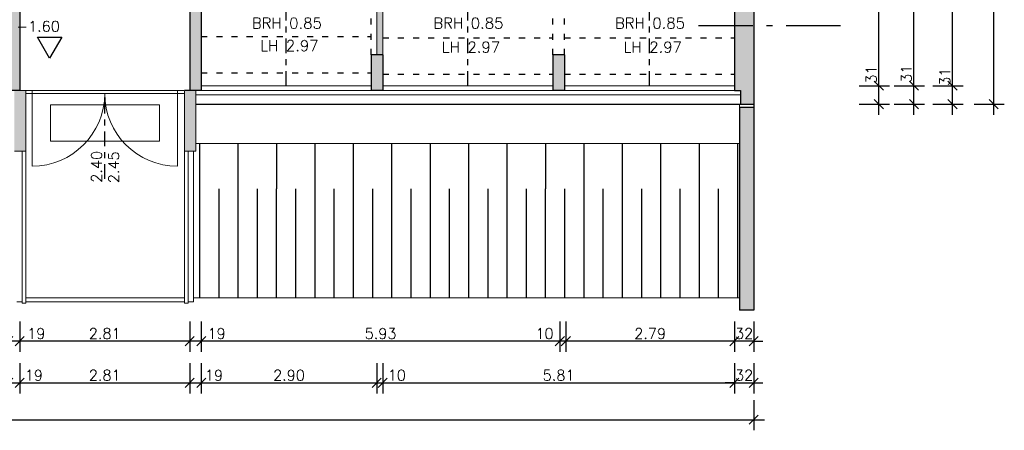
# Model space of a CAD drawing. Header units: metres. Extents: x -3.2 to 87.3, y -4.4 to 24.2.
# Tile 17 of 22: x 70.5 to 86.8, y -4.4 to 2.4. Entities that reach past the tile are written whole.
import ezdxf

# ---------------------------------------------------------------- set-up
doc = ezdxf.new("R2010")
doc.units = ezdxf.units.M
doc.header["$PDSIZE"] = -10
doc.linetypes.add('ACAD_ISO10W100', pattern=[18.5, 12, -3, 0.5, -3])
doc.linetypes.add('LINIE_9', pattern=[0.2, 0.05, -0.15])
doc.layers.get('0').update_dxf_attribs({"linetype": 'CONTINUOUS'})
doc.layers.get('Defpoints').update_dxf_attribs({"linetype": 'CONTINUOUS'})
for name, color, linetype in [('A_ANSICHT', 7, 'CONTINUOUS'), ('A_BEMASZUNG', 9, 'CONTINUOUS'), ('A_BOESCHUNG', 9, 'CONTINUOUS'), ('A_FENSTER', 4, 'CONTINUOUS'), ('A_SCHNITT', 7, 'ACAD_ISO10W100'), ('A_SCHRAFFUR', 8, 'CONTINUOUS'), ('A_TUER', 6, 'CONTINUOUS'), ('A_UEBERLIEGEND', 8, 'LINIE_9'), ('A_WAND', 5, 'CONTINUOUS'), ('A_WAND_TB', 3, 'CONTINUOUS')]:
    doc.layers.add(name, color=color, linetype=linetype)
doc.styles.add('ROMANS', font='romans.shx')
doc.dimstyles.new('Bem_100_cm', dxfattribs={"dimscale": 0.05, "dimtxt": 3.5, "dimasz": 3, "dimexe": 3.5, "dimexo": 5, "dimgap": 0.75, "dimtad": 1, "dimdec": 0, "dimrnd": 0.005, "dimzin": 4, "dimdsep": 46, "dimtxsty": 'ROMANS', "dimblk": 'OBLIQUE', "dimcen": 2.5, "dimdle": 3.5, "dimclrd": 256, "dimclre": 256, "dimclrt": 256, "dimadec": 1, "dimazin": 0, "dimtfac": 5, "dimtdec": 0, "dimtix": 1, "dimtmove": 2, "dimatfit": 2, "dimfxl": 6.5, "dimfxlon": 1, "dimtolj": 1, "dimlwd": -1, "dimlwe": -1, "dimarcsym": 0})
doc.dimstyles.new('Bem_100_m', dxfattribs={"dimscale": 0.05, "dimtxt": 3.5, "dimasz": 3, "dimexe": 3.5, "dimexo": 5, "dimgap": 0.75, "dimtad": 1, "dimrnd": 0.0005, "dimzin": 4, "dimdsep": 46, "dimtxsty": 'ROMANS', "dimblk": 'OBLIQUE', "dimcen": 2.5, "dimdle": 3.5, "dimclrd": 256, "dimclre": 256, "dimclrt": 256, "dimadec": 1, "dimazin": 0, "dimtfac": 5, "dimtix": 1, "dimtmove": 2, "dimatfit": 2, "dimfxl": 6.5, "dimfxlon": 1, "dimtolj": 1, "dimlwd": -1, "dimlwe": -1, "dimarcsym": 0})

# ---------------------------------------------------------------- blocks, each defined once
blk = doc.blocks.new('Kote0.00')
at = {"flags": 128}
blk.add_lwpolyline([(-0.2, 0.346), (0.2, 0.346), (0, 0)], close=True, dxfattribs=at)
at = {"style": 'ROMANS'}
blk.add_attdef('HÖHENKOTE', (-0.551, 0.44), '', height=0.2, dxfattribs=at)
blk = doc.blocks.new('_Oblique')
at = {"color": 0, "linetype": 'ByBlock', "lineweight": -2}
blk.add_line((-0.5, -0.5), (0.5, 0.5), dxfattribs=at)
blk = doc.blocks.new('*D193')
at = {"layer": 'A_BEMASZUNG', "transparency": 16777216}
for p, q in [((1, -3.888), (1, -4.388)), ((82.675, -3.888), (82.675, -4.388)), ((0.825, -4.213), (82.85, -4.213))]:
    blk.add_line(p, q, dxfattribs=at)
at = {"layer": 'Defpoints', "color": 0, "transparency": 16777216}
for p in [(1, 1), (82.675, 1), (82.675, -4.213)]:
    blk.add_point(p, dxfattribs=at)
at = {"layer": 'A_BEMASZUNG', "transparency": 16777216, "xscale": 0.15, "yscale": 0.15, "zscale": 0.15, "rotation": 180}
blk.add_blockref('_Oblique', (1, -4.213), dxfattribs=at)
at = {"layer": 'A_BEMASZUNG', "transparency": 16777216, "xscale": 0.15, "yscale": 0.15, "zscale": 0.15}
blk.add_blockref('_Oblique', (82.675, -4.213), dxfattribs=at)
at = {"layer": 'A_BEMASZUNG', "transparency": 16777216, "insert": (41.838, -4.088), "char_height": 0.175, "attachment_point": 5, "style": 'ROMANS'}
blk.add_mtext('\\A1;81.68', dxfattribs=at)
blk = doc.blocks.new('*D59')
at = {"layer": 'A_BEMASZUNG', "transparency": 16777216}
for p, q in [((70.355, -3.279), (70.355, -3.779)), ((70.545, -3.279), (70.545, -3.779)), ((70.18, -3.604), (70.72, -3.604))]:
    blk.add_line(p, q, dxfattribs=at)
at = {"layer": 'Defpoints', "color": 0, "transparency": 16777216}
for p in [(70.355, 2.31), (70.545, 2.31), (70.545, -3.604)]:
    blk.add_point(p, dxfattribs=at)
at = {"layer": 'A_BEMASZUNG', "transparency": 16777216, "xscale": 0.15, "yscale": 0.15, "zscale": 0.15, "rotation": 180}
blk.add_blockref('_Oblique', (70.355, -3.604), dxfattribs=at)
at = {"layer": 'A_BEMASZUNG', "transparency": 16777216, "xscale": 0.15, "yscale": 0.15, "zscale": 0.15}
blk.add_blockref('_Oblique', (70.545, -3.604), dxfattribs=at)
at = {"layer": 'A_BEMASZUNG', "transparency": 16777216, "insert": (70.779, -3.479), "char_height": 0.175, "attachment_point": 5, "style": 'ROMANS'}
blk.add_mtext('\\A1;19 ', dxfattribs=at)
blk = doc.blocks.new('*D60')
at = {"layer": 'A_BEMASZUNG', "transparency": 16777216}
for p, q in [((70.545, -3.279), (70.545, -3.779)), ((73.355, -3.279), (73.355, -3.779)), ((70.37, -3.604), (73.53, -3.604))]:
    blk.add_line(p, q, dxfattribs=at)
at = {"layer": 'Defpoints', "color": 0, "transparency": 16777216}
for p in [(70.545, 2.31), (73.355, 2.31), (73.355, -3.604)]:
    blk.add_point(p, dxfattribs=at)
at = {"layer": 'A_BEMASZUNG', "transparency": 16777216, "xscale": 0.15, "yscale": 0.15, "zscale": 0.15, "rotation": 180}
blk.add_blockref('_Oblique', (70.545, -3.604), dxfattribs=at)
at = {"layer": 'A_BEMASZUNG', "transparency": 16777216, "xscale": 0.15, "yscale": 0.15, "zscale": 0.15}
blk.add_blockref('_Oblique', (73.355, -3.604), dxfattribs=at)
at = {"layer": 'A_BEMASZUNG', "transparency": 16777216, "insert": (71.95, -3.479), "char_height": 0.175, "attachment_point": 5, "style": 'ROMANS'}
blk.add_mtext('\\A1;2.81', dxfattribs=at)
blk = doc.blocks.new('*D61')
at = {"layer": 'A_BEMASZUNG', "transparency": 16777216}
for p, q in [((73.355, -3.279), (73.355, -3.779)), ((73.545, -3.279), (73.545, -3.779)), ((73.18, -3.604), (73.72, -3.604))]:
    blk.add_line(p, q, dxfattribs=at)
at = {"layer": 'Defpoints', "color": 0, "transparency": 16777216}
for p in [(73.355, 2.31), (73.545, 2.31), (73.545, -3.604)]:
    blk.add_point(p, dxfattribs=at)
at = {"layer": 'A_BEMASZUNG', "transparency": 16777216, "xscale": 0.15, "yscale": 0.15, "zscale": 0.15, "rotation": 180}
blk.add_blockref('_Oblique', (73.355, -3.604), dxfattribs=at)
at = {"layer": 'A_BEMASZUNG', "transparency": 16777216, "xscale": 0.15, "yscale": 0.15, "zscale": 0.15}
blk.add_blockref('_Oblique', (73.545, -3.604), dxfattribs=at)
at = {"layer": 'A_BEMASZUNG', "transparency": 16777216, "insert": (73.756, -3.479), "char_height": 0.175, "attachment_point": 5, "style": 'ROMANS'}
blk.add_mtext('\\A1;19 ', dxfattribs=at)
blk = doc.blocks.new('*D62')
at = {"layer": 'A_BEMASZUNG', "transparency": 16777216}
for p, q in [((73.545, -3.279), (73.545, -3.779)), ((76.445, -3.279), (76.445, -3.779)), ((73.37, -3.604), (76.62, -3.604))]:
    blk.add_line(p, q, dxfattribs=at)
at = {"layer": 'Defpoints', "color": 0, "transparency": 16777216}
for p in [(73.545, 2.31), (76.445, 2.31), (76.445, -3.604)]:
    blk.add_point(p, dxfattribs=at)
at = {"layer": 'A_BEMASZUNG', "transparency": 16777216, "xscale": 0.15, "yscale": 0.15, "zscale": 0.15, "rotation": 180}
blk.add_blockref('_Oblique', (73.545, -3.604), dxfattribs=at)
at = {"layer": 'A_BEMASZUNG', "transparency": 16777216, "xscale": 0.15, "yscale": 0.15, "zscale": 0.15}
blk.add_blockref('_Oblique', (76.445, -3.604), dxfattribs=at)
at = {"layer": 'A_BEMASZUNG', "transparency": 16777216, "insert": (74.995, -3.479), "char_height": 0.175, "attachment_point": 5, "style": 'ROMANS'}
blk.add_mtext('\\A1;2.90', dxfattribs=at)
blk = doc.blocks.new('*D63')
at = {"layer": 'A_BEMASZUNG', "transparency": 16777216}
for p, q in [((76.445, -3.279), (76.445, -3.779)), ((76.545, -3.279), (76.545, -3.779)), ((76.27, -3.604), (76.72, -3.604))]:
    blk.add_line(p, q, dxfattribs=at)
at = {"layer": 'Defpoints', "color": 0, "transparency": 16777216}
for p in [(76.445, 2.31), (76.545, 2.31), (76.545, -3.604)]:
    blk.add_point(p, dxfattribs=at)
at = {"layer": 'A_BEMASZUNG', "transparency": 16777216, "xscale": 0.15, "yscale": 0.15, "zscale": 0.15, "rotation": 180}
blk.add_blockref('_Oblique', (76.445, -3.604), dxfattribs=at)
at = {"layer": 'A_BEMASZUNG', "transparency": 16777216, "xscale": 0.15, "yscale": 0.15, "zscale": 0.15}
blk.add_blockref('_Oblique', (76.545, -3.604), dxfattribs=at)
at = {"layer": 'A_BEMASZUNG', "transparency": 16777216, "insert": (76.776, -3.479), "char_height": 0.175, "attachment_point": 5, "style": 'ROMANS'}
blk.add_mtext('\\A1;10 ', dxfattribs=at)
blk = doc.blocks.new('*D64')
at = {"layer": 'A_BEMASZUNG', "transparency": 16777216}
for p, q in [((76.545, -3.279), (76.545, -3.779)), ((82.355, -3.279), (82.355, -3.779)), ((76.37, -3.604), (82.53, -3.604))]:
    blk.add_line(p, q, dxfattribs=at)
at = {"layer": 'Defpoints', "color": 0, "transparency": 16777216}
for p in [(76.545, 2.31), (82.355, 2.31), (82.355, -3.604)]:
    blk.add_point(p, dxfattribs=at)
at = {"layer": 'A_BEMASZUNG', "transparency": 16777216, "xscale": 0.15, "yscale": 0.15, "zscale": 0.15, "rotation": 180}
blk.add_blockref('_Oblique', (76.545, -3.604), dxfattribs=at)
at = {"layer": 'A_BEMASZUNG', "transparency": 16777216, "xscale": 0.15, "yscale": 0.15, "zscale": 0.15}
blk.add_blockref('_Oblique', (82.355, -3.604), dxfattribs=at)
at = {"layer": 'A_BEMASZUNG', "transparency": 16777216, "insert": (79.45, -3.479), "char_height": 0.175, "attachment_point": 5, "style": 'ROMANS'}
blk.add_mtext('\\A1;5.81', dxfattribs=at)
blk = doc.blocks.new('*D65')
at = {"layer": 'A_BEMASZUNG', "transparency": 16777216}
for p, q in [((82.355, -3.279), (82.355, -3.779)), ((82.675, -3.279), (82.675, -3.779)), ((82.355, -3.604), (82.205, -3.604)), ((82.355, -3.604), (82.675, -3.604)), ((82.675, -3.604), (82.825, -3.604))]:
    blk.add_line(p, q, dxfattribs=at)
at = {"layer": 'Defpoints', "color": 0, "transparency": 16777216}
for p in [(82.355, 2.31), (82.675, 2.31), (82.675, -3.604)]:
    blk.add_point(p, dxfattribs=at)
at = {"layer": 'A_BEMASZUNG', "transparency": 16777216, "xscale": 0.15, "yscale": 0.15, "zscale": 0.15}
blk.add_blockref('_Oblique', (82.355, -3.604), dxfattribs=at)
at = {"layer": 'A_BEMASZUNG', "transparency": 16777216, "xscale": 0.15, "yscale": 0.15, "zscale": 0.15, "rotation": 180}
blk.add_blockref('_Oblique', (82.675, -3.604), dxfattribs=at)
at = {"layer": 'A_BEMASZUNG', "transparency": 16777216, "insert": (82.515, -3.479), "char_height": 0.175, "attachment_point": 5, "style": 'ROMANS'}
blk.add_mtext('\\A1;32 ', dxfattribs=at)
blk = doc.blocks.new('*D175')
at = {"layer": 'A_BEMASZUNG', "transparency": 16777216}
for p, q in [((82.355, -2.59), (82.355, -3.09)), ((82.675, -2.59), (82.675, -3.09)), ((82.355, -2.915), (82.205, -2.915)), ((82.675, -2.915), (82.355, -2.915)), ((82.675, -2.915), (82.825, -2.915))]:
    blk.add_line(p, q, dxfattribs=at)
at = {"layer": 'Defpoints', "color": 0, "transparency": 16777216}
for p in [(82.355, 6.474), (82.675, 6.474), (82.355, -2.915)]:
    blk.add_point(p, dxfattribs=at)
at = {"layer": 'A_BEMASZUNG', "transparency": 16777216, "xscale": 0.15, "yscale": 0.15, "zscale": 0.15}
blk.add_blockref('_Oblique', (82.355, -2.915), dxfattribs=at)
at = {"layer": 'A_BEMASZUNG', "transparency": 16777216, "xscale": 0.15, "yscale": 0.15, "zscale": 0.15, "rotation": 180}
blk.add_blockref('_Oblique', (82.675, -2.915), dxfattribs=at)
at = {"layer": 'A_BEMASZUNG', "transparency": 16777216, "insert": (82.515, -2.79), "char_height": 0.175, "attachment_point": 5, "style": 'ROMANS'}
blk.add_mtext('\\A1;32 ', dxfattribs=at)
blk = doc.blocks.new('*D176')
at = {"layer": 'A_BEMASZUNG', "transparency": 16777216}
for p, q in [((79.57, -2.59), (79.57, -3.09)), ((82.355, -2.59), (82.355, -3.09)), ((82.53, -2.915), (79.395, -2.915))]:
    blk.add_line(p, q, dxfattribs=at)
at = {"layer": 'Defpoints', "color": 0, "transparency": 16777216}
for p in [(79.57, 6.534), (82.355, 6.474), (79.57, -2.915)]:
    blk.add_point(p, dxfattribs=at)
at = {"layer": 'A_BEMASZUNG', "transparency": 16777216, "xscale": 0.15, "yscale": 0.15, "zscale": 0.15, "rotation": 180}
blk.add_blockref('_Oblique', (79.57, -2.915), dxfattribs=at)
at = {"layer": 'A_BEMASZUNG', "transparency": 16777216, "xscale": 0.15, "yscale": 0.15, "zscale": 0.15}
blk.add_blockref('_Oblique', (82.355, -2.915), dxfattribs=at)
at = {"layer": 'A_BEMASZUNG', "transparency": 16777216, "insert": (80.963, -2.79), "char_height": 0.175, "attachment_point": 5, "style": 'ROMANS'}
blk.add_mtext('\\A1;2.79', dxfattribs=at)
blk = doc.blocks.new('*D177')
at = {"layer": 'A_BEMASZUNG', "transparency": 16777216}
for p, q in [((79.47, -2.59), (79.47, -3.09)), ((79.57, -2.59), (79.57, -3.09)), ((79.745, -2.915), (79.295, -2.915))]:
    blk.add_line(p, q, dxfattribs=at)
at = {"layer": 'Defpoints', "color": 0, "transparency": 16777216}
for p in [(79.47, 6.534), (79.57, 6.534), (79.47, -2.915)]:
    blk.add_point(p, dxfattribs=at)
at = {"layer": 'A_BEMASZUNG', "transparency": 16777216, "xscale": 0.15, "yscale": 0.15, "zscale": 0.15, "rotation": 180}
blk.add_blockref('_Oblique', (79.47, -2.915), dxfattribs=at)
at = {"layer": 'A_BEMASZUNG', "transparency": 16777216, "xscale": 0.15, "yscale": 0.15, "zscale": 0.15}
blk.add_blockref('_Oblique', (79.57, -2.915), dxfattribs=at)
at = {"layer": 'A_BEMASZUNG', "transparency": 16777216, "insert": (79.217, -2.79), "char_height": 0.175, "attachment_point": 5, "style": 'ROMANS'}
blk.add_mtext('\\A1;10 ', dxfattribs=at)
blk = doc.blocks.new('*D178')
at = {"layer": 'A_BEMASZUNG', "transparency": 16777216}
for p, q in [((73.545, -2.59), (73.545, -3.09)), ((79.47, -2.59), (79.47, -3.09)), ((79.645, -2.915), (73.37, -2.915))]:
    blk.add_line(p, q, dxfattribs=at)
at = {"layer": 'Defpoints', "color": 0, "transparency": 16777216}
for p in [(79.47, 6.534), (73.545, 6.463), (73.545, -2.915)]:
    blk.add_point(p, dxfattribs=at)
at = {"layer": 'A_BEMASZUNG', "transparency": 16777216, "xscale": 0.15, "yscale": 0.15, "zscale": 0.15, "rotation": 180}
blk.add_blockref('_Oblique', (73.545, -2.915), dxfattribs=at)
at = {"layer": 'A_BEMASZUNG', "transparency": 16777216, "xscale": 0.15, "yscale": 0.15, "zscale": 0.15}
blk.add_blockref('_Oblique', (79.47, -2.915), dxfattribs=at)
at = {"layer": 'A_BEMASZUNG', "transparency": 16777216, "insert": (76.508, -2.79), "char_height": 0.175, "attachment_point": 5, "style": 'ROMANS'}
blk.add_mtext('\\A1;5.93', dxfattribs=at)
blk = doc.blocks.new('*D66')
at = {"layer": 'A_BEMASZUNG', "transparency": 16777216}
for p, q in [((73.355, -2.59), (73.355, -3.09)), ((73.545, -2.59), (73.545, -3.09)), ((73.72, -2.915), (73.18, -2.915))]:
    blk.add_line(p, q, dxfattribs=at)
at = {"layer": 'Defpoints', "color": 0, "transparency": 16777216}
for p in [(73.355, 6.463), (73.545, 6.463), (73.355, -2.915)]:
    blk.add_point(p, dxfattribs=at)
at = {"layer": 'A_BEMASZUNG', "transparency": 16777216, "xscale": 0.15, "yscale": 0.15, "zscale": 0.15, "rotation": 180}
blk.add_blockref('_Oblique', (73.355, -2.915), dxfattribs=at)
at = {"layer": 'A_BEMASZUNG', "transparency": 16777216, "xscale": 0.15, "yscale": 0.15, "zscale": 0.15}
blk.add_blockref('_Oblique', (73.545, -2.915), dxfattribs=at)
at = {"layer": 'A_BEMASZUNG', "transparency": 16777216, "insert": (73.798, -2.79), "char_height": 0.175, "attachment_point": 5, "style": 'ROMANS'}
blk.add_mtext('\\A1;19 ', dxfattribs=at)
blk = doc.blocks.new('*D67')
at = {"layer": 'A_BEMASZUNG', "transparency": 16777216}
for p, q in [((70.545, -2.59), (70.545, -3.09)), ((73.355, -2.59), (73.355, -3.09)), ((73.53, -2.915), (70.37, -2.915))]:
    blk.add_line(p, q, dxfattribs=at)
at = {"layer": 'Defpoints', "color": 0, "transparency": 16777216}
for p in [(70.545, 6.463), (73.355, 6.463), (70.545, -2.915)]:
    blk.add_point(p, dxfattribs=at)
at = {"layer": 'A_BEMASZUNG', "transparency": 16777216, "xscale": 0.15, "yscale": 0.15, "zscale": 0.15, "rotation": 180}
blk.add_blockref('_Oblique', (70.545, -2.915), dxfattribs=at)
at = {"layer": 'A_BEMASZUNG', "transparency": 16777216, "xscale": 0.15, "yscale": 0.15, "zscale": 0.15}
blk.add_blockref('_Oblique', (73.355, -2.915), dxfattribs=at)
at = {"layer": 'A_BEMASZUNG', "transparency": 16777216, "insert": (71.95, -2.79), "char_height": 0.175, "attachment_point": 5, "style": 'ROMANS'}
blk.add_mtext('\\A1;2.81', dxfattribs=at)
blk = doc.blocks.new('*D68')
at = {"layer": 'A_BEMASZUNG', "transparency": 16777216}
for p, q in [((70.355, -2.59), (70.355, -3.09)), ((70.545, -2.59), (70.545, -3.09)), ((70.72, -2.915), (70.18, -2.915))]:
    blk.add_line(p, q, dxfattribs=at)
at = {"layer": 'Defpoints', "color": 0, "transparency": 16777216}
for p in [(70.355, 6.463), (70.545, 6.463), (70.355, -2.915)]:
    blk.add_point(p, dxfattribs=at)
at = {"layer": 'A_BEMASZUNG', "transparency": 16777216, "xscale": 0.15, "yscale": 0.15, "zscale": 0.15, "rotation": 180}
blk.add_blockref('_Oblique', (70.355, -2.915), dxfattribs=at)
at = {"layer": 'A_BEMASZUNG', "transparency": 16777216, "xscale": 0.15, "yscale": 0.15, "zscale": 0.15}
blk.add_blockref('_Oblique', (70.545, -2.915), dxfattribs=at)
at = {"layer": 'A_BEMASZUNG', "transparency": 16777216, "insert": (70.818, -2.79), "char_height": 0.175, "attachment_point": 5, "style": 'ROMANS'}
blk.add_mtext('\\A1;19 ', dxfattribs=at)
blk = doc.blocks.new('*D179')
at = {"layer": 'A_BEMASZUNG', "transparency": 16777216}
for p, q in [((86.64, 0.825), (86.64, 10.625)), ((86.315, 10.45), (86.815, 10.45)), ((86.315, 1), (86.815, 1))]:
    blk.add_line(p, q, dxfattribs=at)
at = {"layer": 'Defpoints', "color": 0, "transparency": 16777216}
for p in [(82.675, 10.45), (86.64, 10.45), (82.675, 1)]:
    blk.add_point(p, dxfattribs=at)
at = {"layer": 'A_BEMASZUNG', "transparency": 16777216, "xscale": 0.15, "yscale": 0.15, "zscale": 0.15}
for p, rotation in [((86.64, 10.45), 90), ((86.64, 1), 270)]:
    blk.add_blockref('_Oblique', p, dxfattribs=dict(at, rotation=rotation))
at = {"layer": 'A_BEMASZUNG', "transparency": 16777216, "insert": (86.515, 5.725), "char_height": 0.175, "attachment_point": 5, "rotation": 90, "style": 'ROMANS'}
blk.add_mtext('\\A1;9.45', dxfattribs=at)
blk = doc.blocks.new('*D97')
at = {"layer": 'A_BEMASZUNG', "transparency": 16777216}
for p, q in [((85.959, 0.825), (85.959, 1.48)), ((85.634, 1.305), (86.134, 1.305)), ((85.634, 1), (86.134, 1))]:
    blk.add_line(p, q, dxfattribs=at)
at = {"layer": 'Defpoints', "color": 0, "transparency": 16777216}
for p in [(81.124, 1.305), (85.959, 1.305), (81.124, 1)]:
    blk.add_point(p, dxfattribs=at)
at = {"layer": 'A_BEMASZUNG', "transparency": 16777216, "xscale": 0.15, "yscale": 0.15, "zscale": 0.15}
for p, rotation in [((85.959, 1.305), 90), ((85.959, 1), 270)]:
    blk.add_blockref('_Oblique', p, dxfattribs=dict(at, rotation=rotation))
at = {"layer": 'A_BEMASZUNG', "transparency": 16777216, "insert": (85.834, 1.454), "char_height": 0.175, "attachment_point": 5, "rotation": 90, "style": 'ROMANS'}
blk.add_mtext('\\A1;31 ', dxfattribs=at)
blk = doc.blocks.new('*D181')
at = {"layer": 'A_BEMASZUNG', "transparency": 16777216}
for p, q in [((85.959, 1.13), (85.959, 4.96)), ((85.634, 4.785), (86.134, 4.785)), ((85.634, 1.305), (86.134, 1.305))]:
    blk.add_line(p, q, dxfattribs=at)
at = {"layer": 'Defpoints', "color": 0, "transparency": 16777216}
for p in [(81.124, 4.785), (85.959, 4.785), (81.124, 1.305)]:
    blk.add_point(p, dxfattribs=at)
at = {"layer": 'A_BEMASZUNG', "transparency": 16777216, "xscale": 0.15, "yscale": 0.15, "zscale": 0.15}
for p, rotation in [((85.959, 4.785), 90), ((85.959, 1.305), 270)]:
    blk.add_blockref('_Oblique', p, dxfattribs=dict(at, rotation=rotation))
at = {"layer": 'A_BEMASZUNG', "transparency": 16777216, "insert": (85.834, 3.045), "char_height": 0.175, "attachment_point": 5, "rotation": 90, "style": 'ROMANS'}
blk.add_mtext('\\A1;3.48', dxfattribs=at)
blk = doc.blocks.new('*D103')
at = {"layer": 'A_BEMASZUNG', "transparency": 16777216}
for p, q in [((85.321, 0.825), (85.321, 1.48)), ((84.996, 1.305), (85.496, 1.305)), ((84.996, 1), (85.496, 1))]:
    blk.add_line(p, q, dxfattribs=at)
at = {"layer": 'Defpoints', "color": 0, "transparency": 16777216}
for p in [(75.67, 1.305), (85.321, 1.305), (75.67, 1)]:
    blk.add_point(p, dxfattribs=at)
at = {"layer": 'A_BEMASZUNG', "transparency": 16777216, "xscale": 0.15, "yscale": 0.15, "zscale": 0.15}
for p, rotation in [((85.321, 1.305), 90), ((85.321, 1), 270)]:
    blk.add_blockref('_Oblique', p, dxfattribs=dict(at, rotation=rotation))
at = {"layer": 'A_BEMASZUNG', "transparency": 16777216, "insert": (85.196, 1.504), "char_height": 0.175, "attachment_point": 5, "rotation": 90, "style": 'ROMANS'}
blk.add_mtext('\\A1;31 ', dxfattribs=at)
blk = doc.blocks.new('*D182')
at = {"layer": 'A_BEMASZUNG', "transparency": 16777216}
for p, q in [((85.321, 1.13), (85.321, 5.799)), ((84.996, 5.624), (85.496, 5.624)), ((84.996, 1.305), (85.496, 1.305))]:
    blk.add_line(p, q, dxfattribs=at)
at = {"layer": 'Defpoints', "color": 0, "transparency": 16777216}
for p in [(75.67, 5.624), (85.321, 5.624), (75.67, 1.305)]:
    blk.add_point(p, dxfattribs=at)
at = {"layer": 'A_BEMASZUNG', "transparency": 16777216, "xscale": 0.15, "yscale": 0.15, "zscale": 0.15}
for p, rotation in [((85.321, 5.624), 90), ((85.321, 1.305), 270)]:
    blk.add_blockref('_Oblique', p, dxfattribs=dict(at, rotation=rotation))
at = {"layer": 'A_BEMASZUNG', "transparency": 16777216, "insert": (85.196, 3.464), "char_height": 0.175, "attachment_point": 5, "rotation": 90, "style": 'ROMANS'}
blk.add_mtext('\\A1;4.32', dxfattribs=at)
blk = doc.blocks.new('*D111')
at = {"layer": 'A_BEMASZUNG', "transparency": 16777216}
for p, q in [((84.742, 0.825), (84.742, 1.48)), ((84.417, 1.305), (84.917, 1.305)), ((84.417, 1), (84.917, 1))]:
    blk.add_line(p, q, dxfattribs=at)
at = {"layer": 'Defpoints', "color": 0, "transparency": 16777216}
for p in [(62.154, 1.305), (84.742, 1.305), (62.154, 1)]:
    blk.add_point(p, dxfattribs=at)
at = {"layer": 'A_BEMASZUNG', "transparency": 16777216, "xscale": 0.15, "yscale": 0.15, "zscale": 0.15}
for p, rotation in [((84.742, 1.305), 90), ((84.742, 1), 270)]:
    blk.add_blockref('_Oblique', p, dxfattribs=dict(at, rotation=rotation))
at = {"layer": 'A_BEMASZUNG', "transparency": 16777216, "insert": (84.617, 1.49), "char_height": 0.175, "attachment_point": 5, "rotation": 90, "style": 'ROMANS'}
blk.add_mtext('\\A1;31 ', dxfattribs=at)
blk = doc.blocks.new('*D183')
at = {"layer": 'A_BEMASZUNG', "transparency": 16777216}
for p, q in [((84.742, 1.13), (84.742, 7.645)), ((84.417, 7.47), (84.917, 7.47)), ((84.417, 1.305), (84.917, 1.305))]:
    blk.add_line(p, q, dxfattribs=at)
at = {"layer": 'Defpoints', "color": 0, "transparency": 16777216}
for p in [(62.154, 7.47), (84.742, 7.47), (62.154, 1.305)]:
    blk.add_point(p, dxfattribs=at)
at = {"layer": 'A_BEMASZUNG', "transparency": 16777216, "xscale": 0.15, "yscale": 0.15, "zscale": 0.15}
for p, rotation in [((84.742, 7.47), 90), ((84.742, 1.305), 270)]:
    blk.add_blockref('_Oblique', p, dxfattribs=dict(at, rotation=rotation))
at = {"layer": 'A_BEMASZUNG', "transparency": 16777216, "insert": (84.617, 4.387), "char_height": 0.175, "attachment_point": 5, "rotation": 90, "style": 'ROMANS'}
blk.add_mtext('\\A1;6.17', dxfattribs=at)

msp = doc.modelspace()

# ---------------------------------------------------------------- hatches: boundary and pattern name
at = {"layer": 'A_BOESCHUNG'}
h = msp.add_hatch(dxfattribs=at)
h.set_pattern_fill('ANSI31', color=256, scale=0.2, angle=45, style=0)
h.set_pattern_definition([(90, (-125.869, -92.0062), (-0.635, 1e-16), [])])
h.paths.add_polyline_path([(82.44, 0.35), (73.458, 0.35), (73.458, 0.225), (73.418, 0.225), (73.418, -0.4), (82.44, -0.4)])
h = msp.add_hatch(dxfattribs=at)
h.set_pattern_fill('ANSI31', color=256, scale=0.1, angle=45, style=0)
h.set_pattern_definition([(90, (-125.86902, -92.0062), (-0.3175, 6e-17), [])])
h.paths.add_polyline_path([(70.495, -0.4), (46.185, -0.4), (46.185, -2.2), (70.495, -2.2)])
h.paths.add_polyline_path([(82.44, -0.4), (73.418, -0.4), (73.418, -2.2), (82.44, -2.2)])
at = {"layer": 'A_SCHRAFFUR'}
h = msp.add_hatch(color=253, dxfattribs=at)
h.dxf.hatch_style = 1
h.paths.add_polyline_path([(61.545, 1.825), (61.355, 1.825), (61.355, 1.225), (61.545, 1.225)])
h.paths.add_polyline_path([(64.545, 1.825), (64.355, 1.825), (64.355, 1.225), (64.545, 1.225)])
h.paths.add_polyline_path([(67.355, 1.225), (67.545, 1.225), (67.545, 7.43), (67.845, 7.43), (67.845, 7.62), (67.545, 7.62), (67.545, 7.83), (67.355, 7.83)])
h.paths.add_polyline_path([(70.355, 7.43), (70.355, 1.225), (70.545, 1.225), (70.545, 7.83), (70.355, 7.83), (70.355, 7.62), (68.745, 7.62), (68.745, 7.43)])
h.paths.add_polyline_path([(82.355, 1.225), (82.455, 1.225), (82.455, 1), (82.675, 1), (82.675, 6.089), (82.545, 6.089), (82.545, 6.024), (82.355, 6.024)])
h.paths.add_polyline_path([(79.355, 9.579), (79.545, 9.579), (79.545, 10.225), (79.355, 10.225)])
h = msp.add_hatch(color=253, dxfattribs=at)
h.dxf.hatch_style = 1
h.paths.add_polyline_path([(82.355, 7.344), (79.259, 7.344), (79.259, 7.224), (79.47, 7.224), (79.47, 6.534), (79.57, 6.534), (79.57, 7.224), (82.355, 7.224)])
h.paths.add_polyline_path([(78.559, 7.344), (78.02, 7.344), (78.02, 10.215), (77.905, 10.215), (77.905, 9.314), (77.865, 9.314), (77.865, 7.344), (77.115, 7.344), (77.115, 7.224), (78.559, 7.224)])
h.paths.add_polyline_path([(82.355, 4.909), (79.57, 4.909), (79.57, 5.834), (79.47, 5.834), (79.47, 5.724), (78.77, 5.724), (78.77, 5.625), (78.772, 5.625), (79.47, 5.624), (79.47, 4.785), (82.355, 4.785)])
h.paths.add_polyline_path([(77.925, 5.724), (75.53, 5.724), (75.53, 5.624), (76.445, 5.624), (76.445, 1.815), (76.545, 1.815), (76.545, 5.624), (77.925, 5.624)])
h.paths.add_polyline_path([(74.829, 5.724), (73.545, 5.724), (73.545, 5.624), (74.829, 5.624)])
h = msp.add_hatch(color=253, dxfattribs=at)
h.dxf.hatch_style = 1
h.paths.add_polyline_path([(70.458, 0.225), (70.648, 0.225), (70.648, 1.225), (70.64, 1.225), (70.545, 1.225), (70.458, 1.225)])
h.paths.add_polyline_path([(73.458, 1.225), (73.268, 1.225), (73.268, 0.225), (73.458, 0.225)])
h.paths.add_polyline_path([(73.545, 6.015), (73.355, 6.015), (73.355, 1.225), (73.545, 1.225)])
h = msp.add_hatch(color=253, dxfattribs=at)
h.dxf.hatch_style = 1
h.paths.add_polyline_path([(76.355, 1.225), (76.545, 1.225), (76.545, 1.815), (76.355, 1.815)])
h.paths.add_polyline_path([(79.545, 1.815), (79.355, 1.815), (79.355, 1.225), (79.545, 1.225)])
h = msp.add_hatch(color=253, dxfattribs=at)
h.paths.add_polyline_path([(1.235, 0.95), (1, 0.95), (1, -2.4), (1.235, -2.4)])
h.paths.add_polyline_path([(82.675, 0.949), (82.44, 0.949), (82.44, -2.405), (82.675, -2.405)])

# ---------------------------------------------------------------- linework, layer by layer
at = {"layer": 'A_ANSICHT'}
msp.add_line((73.458, 1), (82.455, 1), dxfattribs=at)
at = {"layer": 'A_ANSICHT', "lineweight": 20}
for p, q in [((70.585, 0.225), (70.585, -2.29)), ((70.645, 0.225), (70.645, -2.2)), ((73.268, 0.225), (73.268, -2.2)), ((73.328, 0.225), (73.328, -2.29)), ((73.418, 0.225), (73.418, -2.265)), ((70.585, -2.265), (70.495, -2.265)), ((70.645, -2.2), (70.645, -2.29)), ((70.648, -2.2), (73.268, -2.2)), ((70.648, -2.265), (73.268, -2.265)), ((73.268, -2.2), (73.268, -2.29)), ((73.328, -2.265), (73.418, -2.265)), ((70.645, -2.29), (70.585, -2.29)), ((73.268, -2.29), (73.328, -2.29))]:
    msp.add_line(p, q, dxfattribs=at)
at = {"layer": 'A_BEMASZUNG', "linetype": 'ACAD_ISO10W100', "ltscale": 0.02}
for p, q in [((74.95, 1.305), (74.95, 3.221)), ((77.95, 1.305), (77.95, 3.221)), ((80.95, 1.305), (80.95, 3.221)), ((71.95, -0.231), (71.95, 1.175))]:
    msp.add_line(p, q, dxfattribs=at)
at = {"layer": 'A_BOESCHUNG', "lineweight": 20}
for p, q in [((82.44, 0.949), (82.44, 1)), ((73.458, 0.35), (82.44, 0.35)), ((73.418, -2.2), (82.44, -2.2))]:
    msp.add_line(p, q, dxfattribs=at)
at = {"layer": 'A_FENSTER', "lineweight": 20}
for p, q in [((76.355, 1.305), (73.545, 1.305)), ((79.355, 1.305), (76.545, 1.305)), ((82.355, 1.305), (79.545, 1.305)), ((73.458, 1.155), (82.455, 1.155)), ((73.545, 1.225), (76.355, 1.225)), ((76.545, 1.225), (79.355, 1.225)), ((79.545, 1.225), (82.355, 1.225))]:
    msp.add_line(p, q, dxfattribs=at)
at = {"layer": 'A_SCHNITT', "ltscale": 0.075}
msp.add_line((84.111, 2.297), (81.611, 2.297), dxfattribs=at)
at = {"layer": 'A_TUER', "lineweight": 20}
for p, q in [((70.64, 1.225), (73.26, 1.225)), ((70.64, 1.175), (70.75, 1.175)), ((70.64, 1.175), (70.75, 1.175)), ((70.75, 1.175), (70.75, 1.225)), ((70.75, 1.175), (70.75, -0.025)), ((70.75, 1.175), (73.15, 1.175)), ((73.15, 1.175), (73.15, 1.232)), ((73.15, 1.175), (73.26, 1.175)), ((73.15, 1.175), (73.15, -0.025)), ((71.056, 0.988), (72.856, 0.988)), ((71.056, 0.388), (71.056, 0.988)), ((72.856, 0.988), (72.856, 0.388)), ((72.856, 0.388), (71.056, 0.388))]:
    msp.add_line(p, q, dxfattribs=at)
for centre, start, end in [((70.75, 1.175), 270, 0), ((73.15, 1.175), 180, 270)]:
    msp.add_arc(centre, 1.2, start, end, dxfattribs=at)
at = {"layer": 'A_UEBERLIEGEND', "linetype": 'LINIE_9', "lineweight": 25}
for p, q in [((76.355, 1.815), (76.355, 5.624)), ((79.545, 1.815), (79.545, 4.785))]:
    msp.add_line(p, q, dxfattribs=at)
at = {"layer": 'A_UEBERLIEGEND'}
for p, q in [((79.355, 1.815), (79.355, 5.624)), ((73.545, 2.12), (76.355, 2.12)), ((76.545, 2.095), (79.355, 2.095)), ((79.545, 2.095), (82.355, 2.095)), ((73.545, 1.52), (76.355, 1.52)), ((73.545, 1.52), (76.355, 1.52)), ((76.545, 1.495), (79.355, 1.495)), ((76.545, 1.495), (79.355, 1.495)), ((79.545, 1.495), (82.355, 1.495)), ((79.545, 1.495), (82.355, 1.495))]:
    msp.add_line(p, q, dxfattribs=at)
at = {"layer": 'A_WAND', "lineweight": 25}
for p, q in [((70.545, 7.83), (70.545, 1.225)), ((82.355, 6.024), (82.355, 1.225)), ((82.675, 6.089), (82.675, -2.405)), ((73.355, 6.015), (73.355, 1.225)), ((73.545, 6.015), (73.545, 1.225)), ((76.545, 1.815), (76.355, 1.815)), ((76.355, 1.815), (76.355, 1.225)), ((76.545, 1.815), (76.545, 1.225)), ((79.545, 1.815), (79.355, 1.815)), ((79.355, 1.815), (79.355, 1.225)), ((79.545, 1.815), (79.545, 1.225)), ((70.545, 1.225), (70.355, 1.225)), ((73.545, 1.225), (73.268, 1.225)), ((76.545, 1.225), (76.355, 1.225)), ((79.545, 1.225), (79.355, 1.225)), ((82.355, 1.225), (82.455, 1.225)), ((82.455, 1.225), (82.455, 1)), ((82.455, 1), (82.675, 1)), ((82.44, 0.949), (82.675, 0.949)), ((82.44, 0.949), (82.44, -2.405)), ((82.675, -2.405), (82.44, -2.405))]:
    msp.add_line(p, q, dxfattribs=at)
at = {"layer": 'A_WAND', "lineweight": 20}
for p, q in [((70.545, 1.225), (70.648, 1.225)), ((70.648, 1.225), (70.648, 0.225)), ((73.268, 1.225), (73.268, 0.225)), ((73.458, 1.225), (73.458, 0.225)), ((70.458, 0.225), (70.648, 0.225)), ((73.268, 0.225), (73.458, 0.225))]:
    msp.add_line(p, q, dxfattribs=at)
at = {"layer": 'A_WAND_TB', "lineweight": 20}
for p, q in [((76.445, 1.815), (76.445, 5.624)), ((76.545, 1.815), (76.545, 5.624))]:
    msp.add_line(p, q, dxfattribs=at)

# ---------------------------------------------------------------- block references
at = {"layer": 'A_BEMASZUNG'}
ref = msp.add_blockref('Kote0.00', (71.039, 1.759), dxfattribs=at)
ref.add_attrib('HÖHENKOTE', '-1.60', (70.488, 2.199), dxfattribs={"layer": '0', "height": 0.175, "style": 'ROMANS'})

# ---------------------------------------------------------------- texts
at = {"layer": 'A_BEMASZUNG', "style": 'ROMANS'}
for s, p in [('BRH 0.85', (74.381, 2.249)), ('BRH 0.85', (77.381, 2.249)), ('BRH 0.85', (80.381, 2.249)), ('LH 2.97', (74.519, 1.877)), ('LH 2.97', (77.519, 1.852)), ('LH 2.97', (80.523, 1.852))]:
    msp.add_text(s, height=0.18, dxfattribs=at).set_placement(p)
for s, p in [('2.40', (71.903, -0.297)), ('2.45', (72.185, -0.305))]:
    msp.add_text(s, height=0.175, rotation=90, dxfattribs=at).set_placement(p)

# ---------------------------------------------------------------- dimensions: what is measured, and where the dimension line sits
at = {"layer": 'A_BEMASZUNG'}
for base, p1, p2, picture, middle in [((86.64, 10.45), (82.675, 1), (82.675, 10.45), '*D179', (86.515, 5.725)), ((84.74247, 7.47), (62.15364, 1.30498), (62.15364, 7.47), '*D183', (84.61747, 4.38749)), ((85.321, 5.624), (75.67, 1.305), (75.67, 5.624), '*D182', (85.196, 3.464)), ((85.959, 4.785), (81.124, 1.305), (81.124, 4.785), '*D181', (85.834, 3.045))]:
    dim = msp.add_linear_dim(base=base, p1=p1, p2=p2, angle=90, dimstyle='Bem_100_m', dxfattribs=at)
    dim.commit()
    dim.dimension.update_dxf_attribs({"geometry": picture, "text_midpoint": middle})
for base, p1, p2, dimstyle, picture, middle in [((73.545, -2.914689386), (79.47, 6.533863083), (73.545, 6.462678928), 'Bem_100_m', '*D178', (76.5075, -2.789689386)), ((79.57, -2.914689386), (82.355, 6.473863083), (79.57, 6.533863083), 'Bem_100_m', '*D176', (80.9625, -2.789689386)), ((70.545, -2.915), (73.355, 6.463), (70.545, 6.463), 'Bem_100_m', '*D67', (71.95, -2.79)), ((82.355, -2.915), (82.675, 6.474), (82.355, 6.474), 'Bem_100_cm', '*D175', (82.515, -2.79)), ((73.355, -3.604), (70.545, 2.31), (73.355, 2.31), 'Bem_100_m', '*D60', (71.95, -3.479)), ((76.445, -3.604), (73.545, 2.31), (76.445, 2.31), 'Bem_100_m', '*D62', (74.995, -3.479)), ((82.355, -3.604), (76.545, 2.31), (82.355, 2.31), 'Bem_100_m', '*D64', (79.45, -3.479)), ((82.675, -3.604), (82.355, 2.31), (82.675, 2.31), 'Bem_100_cm', '*D65', (82.515, -3.479)), ((82.675, -4.213291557), (1, 1), (82.675, 1), 'Bem_100_m', '*D193', (41.8375, -4.088291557))]:
    dim = msp.add_linear_dim(base=base, p1=p1, p2=p2, dimstyle=dimstyle, dxfattribs=at)
    dim.commit()
    dim.dimension.update_dxf_attribs({"geometry": picture, "text_midpoint": middle})
for base, p1, p2, picture, middle in [((79.47, -2.915), (79.57, 6.534), (79.47, 6.534), '*D177', (79.217, -2.79)), ((70.355, -2.915), (70.545, 6.463), (70.355, 6.463), '*D68', (70.818, -2.79)), ((73.355, -2.915), (73.545, 6.463), (73.355, 6.463), '*D66', (73.798, -2.79)), ((70.545, -3.604), (70.355, 2.31), (70.545, 2.31), '*D59', (70.779, -3.479)), ((73.545, -3.604), (73.355, 2.31), (73.545, 2.31), '*D61', (73.756, -3.479)), ((76.545, -3.604), (76.445, 2.31), (76.545, 2.31), '*D63', (76.776, -3.479))]:
    dim = msp.add_linear_dim(base=base, p1=p1, p2=p2, dimstyle='Bem_100_cm', dxfattribs=at)
    dim.commit()
    dim.dimension.update_dxf_attribs({"geometry": picture, "text_midpoint": middle, "dimtype": 160})
for base, p1, p2, picture, middle in [((85.321, 1.305), (75.67, 1), (75.67, 1.305), '*D103', (85.196, 1.504)), ((84.742, 1.305), (62.154, 1), (62.154, 1.305), '*D111', (84.617, 1.49)), ((85.959, 1.305), (81.124, 1), (81.124, 1.305), '*D97', (85.834, 1.454))]:
    dim = msp.add_linear_dim(base=base, p1=p1, p2=p2, angle=90, dimstyle='Bem_100_cm', dxfattribs=at)
    dim.commit()
    dim.dimension.update_dxf_attribs({"geometry": picture, "text_midpoint": middle, "dimtype": 160})

doc.saveas('drawing.dxf')
